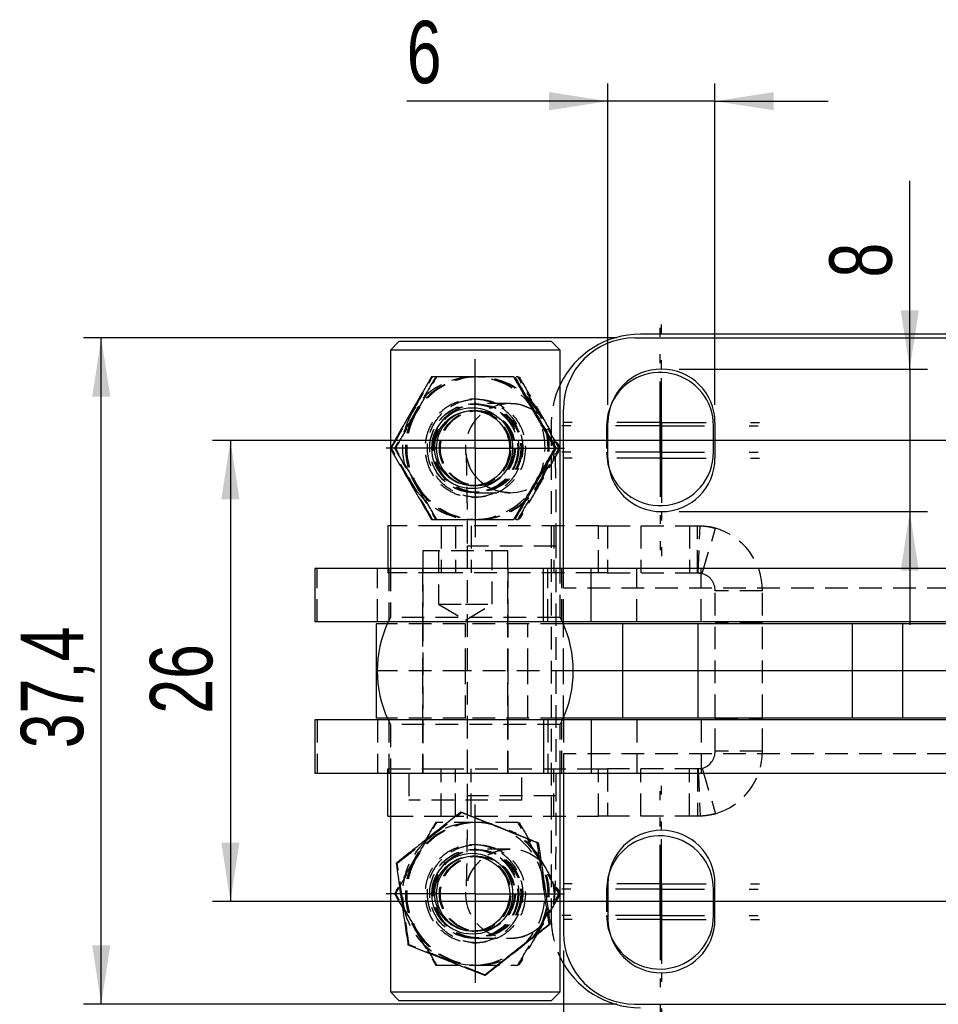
# Model space of a CAD drawing. Extents: x 39 to 407, y 33 to 280.
# Tile 2 of 48: x 39 to 91, y 61 to 116. Entities that reach past the tile are written whole.
import ezdxf

# ---------------------------------------------------------------- set-up
doc = ezdxf.new("R2010")
doc.units = 0
doc.linetypes.add('HIDDEN', pattern=[1.905, 1.27, -0.635])
doc.layers.get('0').update_dxf_attribs({"linetype": 'CONTINUOUS'})
doc.styles.add('SLDTEXTSTYLE0', font='TXT', dxfattribs={"width": 0.75})
doc.dimstyles.new('SLDDIMSTYLE0', dxfattribs={"dimtxt": 3.5, "dimasz": 3.302, "dimexe": 0, "dimexo": 0.0625, "dimgap": 0.875, "dimtad": 1, "dimdec": 0, "dimrnd": 1e-09, "dimzin": 12, "dimtxsty": 'SLDTEXTSTYLE0', "dimsah": 1, "dimcen": 0.09, "dimazin": 3, "dimtfac": 1, "dimtdec": 0, "dimtofl": 0, "dimtmove": 0, "dimatfit": 3, "dimtolj": 1, "dimtzin": 12})
doc.dimstyles.new('SLDDIMSTYLE2', dxfattribs={"dimtxt": 3.5, "dimasz": 3.302, "dimexe": 0, "dimexo": 0.0625, "dimgap": 0.875, "dimtad": 1, "dimdec": 3, "dimrnd": 1e-09, "dimzin": 12, "dimtxsty": 'SLDTEXTSTYLE0', "dimsah": 1, "dimcen": 0.09, "dimazin": 3, "dimtfac": 1, "dimtdec": 3, "dimtmove": 0, "dimatfit": 3, "dimtolj": 1, "dimtzin": 12})
doc.dimstyles.new('SLDDIMSTYLE4', dxfattribs={"dimtxt": 3.5, "dimasz": 3.302, "dimexe": 0, "dimexo": 0.0625, "dimgap": 0.875, "dimtad": 1, "dimdec": 3, "dimrnd": 1e-09, "dimzin": 12, "dimtxsty": 'SLDTEXTSTYLE0', "dimsah": 1, "dimcen": 0.09, "dimazin": 3, "dimtfac": 1, "dimtdec": 3, "dimtofl": 0, "dimtmove": 0, "dimatfit": 3, "dimtolj": 1, "dimtzin": 12})
doc.dimstyles.new('SLDDIMSTYLE5', dxfattribs={"dimtxt": 3.5, "dimasz": 3.302, "dimexe": 0, "dimexo": 0.0625, "dimgap": 0.875, "dimtad": 1, "dimdec": 1, "dimrnd": 1e-09, "dimzin": 12, "dimtxsty": 'SLDTEXTSTYLE0', "dimsah": 1, "dimcen": 0.09, "dimazin": 3, "dimtfac": 1, "dimtofl": 0, "dimtmove": 0, "dimatfit": 3, "dimtolj": 1, "dimtzin": 12})

# ---------------------------------------------------------------- blocks, each defined once
blk = doc.blocks.new('_D_6')
at = {"color": 179, "linetype": 'CONTINUOUS'}
for p, q in [((98.394, 92.21), (50.215, 92.21)), ((51.215, 92.21), (51.215, 66.333)), ((98.394, 66.333), (50.215, 66.333))]:
    blk.add_line(p, q, dxfattribs=at)
for points in [[(51.215, 92.21), (50.707, 88.908), (51.723, 88.908)], [(51.215, 66.333), (51.723, 69.635), (50.707, 69.635)]]:
    blk.add_solid(points, dxfattribs=at)
at = {"color": 179, "linetype": 'CONTINUOUS', "insert": (46.703, 76.873, 0.1), "char_height": 3.5, "attachment_point": 1, "rotation": 90, "style": 'SLDTEXTSTYLE0'}
blk.add_mtext('26', dxfattribs=at)
blk = doc.blocks.new('_D_8')
at = {"color": 179, "linetype": 'CONTINUOUS'}
for p, q in [((69.894, 63.583), (69.894, 43.583)), ((104.894, 63.583), (104.894, 43.583)), ((69.894, 44.583), (104.894, 44.583))]:
    blk.add_line(p, q, dxfattribs=at)
for points in [[(69.894, 44.583), (73.196, 44.075), (73.196, 45.091)], [(104.894, 44.583), (101.592, 45.091), (101.592, 44.075)]]:
    blk.add_solid(points, dxfattribs=at)
at = {"color": 179, "linetype": 'CONTINUOUS', "insert": (82.662, 49.095, 50.091), "char_height": 3.5, "attachment_point": 1, "style": 'SLDTEXTSTYLE0'}
blk.add_mtext('35', dxfattribs=at)
blk = doc.blocks.new('_D_9')
at = {"color": 179, "linetype": 'CONTINUOUS'}
for p, q in [((72.894, 97.96), (42.971, 97.96)), ((43.971, 60.583), (43.971, 97.96)), ((72.894, 60.583), (42.971, 60.583))]:
    blk.add_line(p, q, dxfattribs=at)
for points in [[(43.971, 97.96), (43.463, 94.658), (44.479, 94.658)], [(43.971, 60.583), (44.479, 63.885), (43.463, 63.885)]]:
    blk.add_solid(points, dxfattribs=at)
at = {"color": 179, "linetype": 'CONTINUOUS', "insert": (39.459, 74.935, 50.091), "char_height": 3.5, "attachment_point": 1, "rotation": 90, "style": 'SLDTEXTSTYLE0'}
blk.add_mtext('37,4', dxfattribs=at)
blk = doc.blocks.new('_D_10')
at = {"color": 179, "linetype": 'CONTINUOUS'}
for p, q in [((72.394, 94.21), (72.394, 112.241)), ((78.394, 94.21), (78.394, 112.241)), ((72.394, 111.241), (61.104, 111.241)), ((78.394, 111.241), (72.394, 111.241)), ((78.394, 111.241), (84.744, 111.241))]:
    blk.add_line(p, q, dxfattribs=at)
for points in [[(72.394, 111.241), (69.092, 111.749), (69.092, 110.733)], [(78.394, 111.241), (81.696, 110.733), (81.696, 111.749)]]:
    blk.add_solid(points, dxfattribs=at)
at = {"color": 179, "linetype": 'CONTINUOUS', "insert": (61.104, 115.753, 50.091), "char_height": 3.5, "attachment_point": 1, "style": 'SLDTEXTSTYLE0'}
blk.add_mtext('6', dxfattribs=at)
blk = doc.blocks.new('_D_11')
at = {"color": 179, "linetype": 'CONTINUOUS'}
for p, q in [((89.322, 96.21), (89.322, 106.777)), ((76.394, 96.21), (90.322, 96.21)), ((89.322, 96.21), (89.322, 88.21)), ((76.394, 88.21), (90.322, 88.21)), ((89.322, 88.21), (89.322, 81.86))]:
    blk.add_line(p, q, dxfattribs=at)
for points in [[(89.322, 96.21), (89.83, 99.512), (88.814, 99.512)], [(89.322, 88.21), (88.814, 84.908), (89.83, 84.908)]]:
    blk.add_solid(points, dxfattribs=at)
at = {"color": 179, "linetype": 'CONTINUOUS', "insert": (84.81, 101.347, 50.091), "char_height": 3.5, "attachment_point": 1, "rotation": 90, "style": 'SLDTEXTSTYLE0'}
blk.add_mtext('8', dxfattribs=at)
blk = doc.blocks.new('SW_CENTERMARKSYMBOL_7')
at = {"color": 0, "linetype": 'CONTINUOUS'}
for p, q in [((0, 2.5), (0, 5)), ((0, 0), (0, 2.5)), ((-2.5, 0), (-5, 0)), ((0, 0), (-2.5, 0)), ((0, 0), (0, -2.5)), ((0, 0), (2.5, 0)), ((2.5, 0), (5, 0)), ((0, -2.5), (0, -5))]:
    blk.add_line(p, q, dxfattribs=at)
blk = doc.blocks.new('SW_CENTERMARKSYMBOL_8')
at = {"color": 0, "linetype": 'CONTINUOUS'}
for p, q in [((0, 2.5), (0, 5)), ((0, 0), (0, 2.5)), ((-2.5, 0), (-5, 0)), ((0, 0), (-2.5, 0)), ((0, 0), (0, -2.5)), ((0, 0), (2.5, 0)), ((2.5, 0), (5, 0)), ((0, -2.5), (0, -5))]:
    blk.add_line(p, q, dxfattribs=at)
blk = doc.blocks.new('SW_CENTERMARKSYMBOL_9')
at = {"color": 0, "linetype": 'CONTINUOUS'}
for p, q in [((0, 5), (0, 5.5)), ((0, 0), (0, 2.5)), ((-5, 0), (-5.5, 0)), ((0, 0), (-2.5, 0)), ((0, 0), (0, -2.5)), ((0, 0), (2.5, 0)), ((5, 0), (5.5, 0)), ((0, -5), (0, -5.5))]:
    blk.add_line(p, q, dxfattribs=at)
blk = doc.blocks.new('SW_CENTERMARKSYMBOL_12')
at = {"color": 0, "linetype": 'CONTINUOUS'}
for p, q in [((0, 5), (0, 5.5)), ((0, 0), (0, 2.5)), ((-5, 0), (-5.5, 0)), ((0, 0), (-2.5, 0)), ((0, 0), (0, -2.5)), ((0, 0), (2.5, 0)), ((5, 0), (5.5, 0)), ((0, -5), (0, -5.5))]:
    blk.add_line(p, q, dxfattribs=at)
blk = doc.blocks.new('SW_CENTERMARKSYMBOL_14')
at = {"color": 0, "linetype": 'CONTINUOUS'}
for p, q in [((0, 5), (0, 5.5)), ((0, 0), (0, 2.5)), ((-5, 0), (-5.5, 0)), ((0, 0), (-2.5, 0)), ((0, 0), (0, -2.5)), ((0, 0), (2.5, 0)), ((5, 0), (5.5, 0)), ((0, -5), (0, -5.5))]:
    blk.add_line(p, q, dxfattribs=at)
blk = doc.blocks.new('SW_CENTERMARKSYMBOL_15')
at = {"color": 0, "linetype": 'CONTINUOUS'}
for p, q in [((0, 5), (0, 5.5)), ((0, 0), (0, 2.5)), ((-5, 0), (-5.5, 0)), ((0, 0), (-2.5, 0)), ((0, 0), (0, -2.5)), ((0, 0), (2.5, 0)), ((5, 0), (5.5, 0)), ((0, -5), (0, -5.5))]:
    blk.add_line(p, q, dxfattribs=at)
blk = doc.blocks.new('SW_CENTERMARKSYMBOL_19')
at = {"color": 0, "linetype": 'CONTINUOUS'}
for p, q in [((0, 5), (0, 5.5)), ((0, 0), (0, 2.5)), ((-5, 0), (-5.5, 0)), ((0, 0), (-2.5, 0)), ((0, 0), (0, -2.5)), ((0, 0), (2.5, 0)), ((5, 0), (5.5, 0)), ((0, -5), (0, -5.5))]:
    blk.add_line(p, q, dxfattribs=at)
blk = doc.blocks.new('SW_CENTERMARKSYMBOL_20')
at = {"color": 0, "linetype": 'CONTINUOUS'}
for p, q in [((0, 5), (0, 5.5)), ((0, 0), (0, 2.5)), ((-5, 0), (-5.5, 0)), ((0, 0), (-2.5, 0)), ((0, 0), (0, -2.5)), ((0, 0), (2.5, 0)), ((5, 0), (5.5, 0)), ((0, -5), (0, -5.5))]:
    blk.add_line(p, q, dxfattribs=at)
blk = doc.blocks.new('SW_CENTERMARKSYMBOL_21')
at = {"color": 0, "linetype": 'CONTINUOUS'}
for p, q in [((0, 5), (0, 5.5)), ((0, 0), (0, 2.5)), ((-5, 0), (-5.5, 0)), ((0, 0), (-2.5, 0)), ((0, 0), (0, -2.5)), ((0, 0), (2.5, 0)), ((5, 0), (5.5, 0)), ((0, -5), (0, -5.5))]:
    blk.add_line(p, q, dxfattribs=at)
blk = doc.blocks.new('SW_CENTERMARKSYMBOL_22')
at = {"color": 0, "linetype": 'CONTINUOUS'}
for p, q in [((0, 5), (0, 5.5)), ((0, 0), (0, 2.5)), ((-5, 0), (-5.5, 0)), ((0, 0), (-2.5, 0)), ((0, 0), (0, -2.5)), ((0, 0), (2.5, 0)), ((5, 0), (5.5, 0)), ((0, -5), (0, -5.5))]:
    blk.add_line(p, q, dxfattribs=at)

msp = doc.modelspace()

# ---------------------------------------------------------------- linework, layer by layer
at = {"color": 7, "linetype": 'CONTINUOUS'}
for p, q in [((73.894, 97.96), (100.894, 97.96)), ((106.616, 98.1714), (74.214, 98.1714)), ((60.6873, 97.7714), (60.1873, 97.2714)), ((60.1873, 97.2714), (60.1873, 91.7754)), ((69.7123, 97.2714), (60.1873, 97.2714)), ((60.6873, 97.7714), (69.2123, 97.7714)), ((69.7123, 97.2714), (69.2123, 97.7714)), ((69.7123, 85.0214), (69.7123, 97.2714)), ((69.894, 85.0214), (69.894, 93.96)), ((72.394, 91.21), (72.394, 93.21)), ((78.314, 91.5464), (78.314, 93.0214)), ((78.394, 93.21), (78.394, 91.21)), ((60.1873, 91.7674), (60.1873, 85.0214)), ((69.4212, 91.7714), (69.4786, 91.7714)), ((69.7123, 91.7714), (69.7146, 91.7714)), ((60.0441, 87.4214), (60.0441, 85.0214)), ((60.1873, 87.4214), (60.0441, 87.4214)), ((55.9498, 85.0214), (55.9498, 82.0214)), ((68.7746, 85.0214), (55.9498, 85.0214)), ((68.7746, 82.0214), (68.7746, 85.0214)), ((71.4577, 85.0214), (68.7746, 85.0214)), ((71.4577, 82.0214), (71.4577, 85.0214)), ((124.2702, 85.0214), (71.4577, 85.0214)), ((68.7746, 82.0214), (55.9498, 82.0214)), ((59.394, 81.9214), (59.394, 79.2714)), ((60.0174, 81.9214), (59.394, 81.9214)), ((71.4577, 82.0214), (68.7746, 82.0214)), ((73.2335, 81.9214), (69.8823, 81.9214)), ((69.894, 81.9214), (69.894, 82.0214)), ((124.2702, 82.0214), (71.4577, 82.0214)), ((73.2335, 79.2714), (73.2335, 81.9214)), ((77.4478, 81.9214), (73.2335, 81.9214)), ((77.4478, 79.2714), (77.4478, 81.9214)), ((86.1136, 81.9214), (77.4478, 81.9214)), ((86.1136, 79.2714), (86.1136, 81.9214)), ((88.9231, 81.9214), (86.1136, 81.9214)), ((88.9231, 79.2714), (88.9231, 81.9214)), ((94.224, 81.9214), (88.9231, 81.9214)), ((59.394, 79.2714), (59.394, 76.6214)), ((59.4498, 79.2714), (59.394, 79.2714)), ((73.2335, 79.2714), (70.4498, 79.2714)), ((77.4478, 79.2714), (73.2335, 79.2714)), ((73.2335, 76.6214), (73.2335, 79.2714)), ((86.1136, 79.2714), (77.4478, 79.2714)), ((77.4478, 76.6214), (77.4478, 79.2714)), ((88.9231, 79.2714), (86.1136, 79.2714)), ((86.1136, 76.6214), (86.1136, 79.2714)), ((94.224, 79.2714), (88.9231, 79.2714)), ((88.9231, 76.6214), (88.9231, 79.2714)), ((55.9498, 76.5214), (55.9498, 73.5214)), ((68.7746, 76.5214), (55.9498, 76.5214)), ((60.0174, 76.6214), (59.394, 76.6214)), ((68.7746, 76.5214), (68.7746, 73.5214)), ((71.4577, 76.5214), (68.7746, 76.5214)), ((73.2335, 76.6214), (69.8823, 76.6214)), ((69.894, 76.6214), (69.894, 76.5214)), ((71.4577, 76.5214), (71.4577, 73.5214)), ((124.2702, 76.5214), (71.4577, 76.5214)), ((77.4478, 76.6214), (73.2335, 76.6214)), ((86.1136, 76.6214), (77.4478, 76.6214)), ((88.9231, 76.6214), (86.1136, 76.6214)), ((94.224, 76.6214), (88.9231, 76.6214)), ((68.7746, 73.5214), (55.9498, 73.5214)), ((60.0441, 71.1214), (60.0441, 73.5214)), ((60.1873, 73.5214), (60.1873, 61.2714)), ((71.4577, 73.5214), (68.7746, 73.5214)), ((69.7123, 61.2714), (69.7123, 73.5214)), ((69.894, 73.5214), (69.894, 64.5829)), ((124.2702, 73.5214), (71.4577, 73.5214)), ((64.1399, 71.3424), (64.1973, 71.3424)), ((60.0441, 71.1214), (60.1873, 71.1214)), ((68.4295, 69.6313), (68.4868, 69.6313)), ((72.394, 67.3329), (72.394, 65.3329)), ((78.314, 65.5464), (78.314, 67.0214)), ((78.394, 65.3329), (78.394, 67.3329)), ((69.7123, 66.7714), (69.7146, 66.7714)), ((69.0927, 65.0604), (69.15, 65.0604)), ((65.4664, 62.2005), (65.5237, 62.2005)), ((60.1873, 61.2714), (60.6873, 60.7714)), ((60.1873, 61.2714), (69.7123, 61.2714)), ((69.2123, 60.7714), (69.7123, 61.2714)), ((69.2123, 60.7714), (60.6873, 60.7714)), ((73.894, 60.5829), (100.894, 60.5829))]:
    msp.add_line(p, q, dxfattribs=at)
at = {"color": 7, "linetype": 'HIDDEN'}
for p, q in [((67.3482, 95.7714), (67.2386, 95.7714)), ((65.033, 94.5214), (64.8667, 94.5214)), ((66.9004, 94.2714), (64.8934, 94.2714)), ((64.8622, 93.8714), (64.7795, 93.8714)), ((65.0982, 93.8714), (65.0375, 93.8714)), ((69.214, 93.1714), (69.214, 65.3714)), ((72.314, 93.0214), (72.314, 91.5464)), ((69.3316, 92.3522), (69.4, 91.7714)), ((60.185, 91.7714), (60.2424, 91.7714)), ((60.1873, 91.7754), (60.1873, 91.7674)), ((60.4211, 91.7714), (60.4784, 91.7714)), ((69.6573, 91.7714), (69.7123, 91.7714)), ((64.7795, 89.6714), (64.8622, 89.6714)), ((65.0375, 89.6714), (65.0982, 89.6714)), ((64.8667, 89.0214), (65.033, 89.0214)), ((64.8934, 89.2714), (66.9004, 89.2714)), ((63.0441, 87.4214), (60.1873, 87.4214)), ((63.0441, 87.4214), (63.0441, 84.7714)), ((71.866, 87.4214), (63.0441, 87.4214)), ((63.8416, 87.4214), (63.8416, 84.7714)), ((64.7109, 87.4214), (64.7109, 84.7714)), ((67.2386, 87.7714), (67.3482, 87.7714)), ((69.3545, 87.4214), (69.3545, 84.7714)), ((71.866, 84.7714), (71.866, 87.4214)), ((71.866, 87.4214), (72.3594, 87.4214)), ((72.3594, 87.4214), (72.3594, 84.7714)), ((72.3594, 87.4214), (77.4087, 87.4214)), ((74.2433, 87.4214), (74.2433, 84.7714)), ((76.9642, 87.4214), (76.9642, 84.7714)), ((77.4087, 84.7714), (77.4087, 87.4214)), ((77.4087, 87.4214), (77.5552, 87.4185)), ((77.4488, 84.7706), (77.5552, 87.4185)), ((77.6847, 84.7326), (78.4163, 87.2796)), ((64.4964, 86.2714), (64.4964, 72.2714)), ((69.496, 86.2714), (64.4964, 86.2714)), ((69.4964, 72.2714), (69.4964, 86.2714)), ((66.7752, 86.0214), (62.0127, 86.0214)), ((62.0127, 86.0214), (62.0127, 73.5214)), ((62.894, 86.0214), (62.894, 83.0214)), ((65.894, 83.0214), (65.894, 86.0214)), ((66.7752, 73.5214), (66.7752, 86.0214)), ((56.0847, 82.0214), (56.0847, 85.0214)), ((59.4689, 82.0214), (59.4689, 85.0214)), ((60.0441, 85.0214), (60.0441, 84.7714)), ((63.0441, 84.7714), (60.0441, 84.7714)), ((60.0998, 85.0214), (60.0998, 82.0214)), ((60.1873, 85.0214), (60.1873, 82.2714)), ((61.994, 85.0214), (61.994, 82.0214)), ((71.866, 84.7714), (63.0441, 84.7714)), ((66.794, 82.0214), (66.794, 85.0214)), ((69.0199, 82.0214), (69.0199, 85.0214)), ((69.7123, 82.2714), (69.7123, 85.0214)), ((69.7998, 82.0214), (69.7998, 85.0214)), ((69.894, 83.9214), (69.894, 85.0214)), ((72.3594, 84.7714), (71.866, 84.7714)), ((72.3594, 84.7714), (77.4087, 84.7714)), ((74.0028, 82.0214), (74.0028, 85.0214)), ((77.4087, 84.7714), (77.4488, 84.7706)), ((77.6147, 82.0214), (77.6147, 85.0214)), ((104.894, 83.9214), (69.894, 83.9214)), ((69.894, 82.0214), (69.894, 83.9214)), ((81.0587, 83.7714), (78.4087, 83.7714)), ((78.4087, 74.7714), (78.4087, 83.7714)), ((81.0587, 74.7714), (81.0587, 83.7714)), ((62.894, 83.0214), (64.394, 83.0214)), ((62.894, 83.0214), (64.394, 82.1202)), ((64.394, 83.0214), (65.894, 83.0214)), ((64.394, 82.1202), (65.894, 83.0214)), ((64.394, 81.9214), (60.0174, 81.9214)), ((60.1873, 82.2714), (60.0633, 82.0214)), ((69.7123, 82.2714), (60.1873, 82.2714)), ((61.994, 81.9214), (61.994, 79.2714)), ((64.394, 79.2714), (64.394, 81.9214)), ((69.8823, 81.9214), (64.394, 81.9214)), ((66.794, 79.2714), (66.794, 81.9214)), ((67.894, 79.2714), (67.894, 81.9214)), ((69.8364, 82.0214), (69.7123, 82.2714)), ((69.894, 79.2714), (69.894, 81.9214)), ((81.0587, 81.9714), (78.4087, 81.9714)), ((64.394, 79.2714), (59.4498, 79.2714)), ((61.994, 79.2714), (61.994, 76.6214)), ((70.4498, 79.2714), (64.394, 79.2714)), ((64.394, 76.6214), (64.394, 79.2714)), ((66.794, 76.6214), (66.794, 79.2714)), ((67.894, 76.6214), (67.894, 79.2714)), ((69.894, 76.6214), (69.894, 79.2714)), ((56.0847, 76.5214), (56.0847, 73.5214)), ((59.4689, 76.5214), (59.4689, 73.5214)), ((64.394, 76.6214), (60.0174, 76.6214)), ((60.0633, 76.5214), (60.1873, 76.2714)), ((60.0998, 76.5214), (60.0998, 73.5214)), ((69.7123, 76.2714), (60.1873, 76.2714)), ((60.1873, 76.2714), (60.1873, 73.5214)), ((61.994, 76.5214), (61.994, 73.5214)), ((69.8823, 76.6214), (64.394, 76.6214)), ((66.794, 73.5214), (66.794, 76.5214)), ((69.0199, 76.5214), (69.0199, 73.5214)), ((69.7123, 76.2714), (69.8364, 76.5214)), ((69.7123, 73.5214), (69.7123, 76.2714)), ((69.7998, 73.5214), (69.7998, 76.5214)), ((69.894, 76.5214), (69.894, 74.6214)), ((74.0028, 76.5214), (74.0028, 73.5214)), ((77.6147, 76.5214), (77.6147, 73.5214)), ((78.4087, 76.5714), (81.0587, 76.5714)), ((104.894, 74.6214), (69.894, 74.6214)), ((69.894, 74.6214), (69.894, 73.5214)), ((81.0587, 74.7714), (78.4087, 74.7714)), ((60.0441, 73.5214), (60.0441, 73.7714)), ((60.0441, 73.7714), (63.0441, 73.7714)), ((61.219, 73.5214), (61.219, 72.0214)), ((63.0441, 71.1214), (63.0441, 73.7714)), ((63.0441, 73.7714), (71.866, 73.7714)), ((63.8416, 71.1214), (63.8416, 73.7714)), ((64.7109, 71.1214), (64.7109, 73.7714)), ((67.569, 72.0214), (67.569, 73.5214)), ((69.3545, 71.1214), (69.3545, 73.7714)), ((71.866, 71.1214), (71.866, 73.7714)), ((71.866, 73.7714), (72.3594, 73.7714)), ((72.3594, 73.7714), (72.3594, 71.1214)), ((77.4087, 73.7714), (72.3594, 73.7714)), ((74.2433, 71.1214), (74.2433, 73.7714)), ((76.9642, 71.1214), (76.9642, 73.7714)), ((77.4488, 73.7722), (77.4087, 73.7714)), ((77.4087, 73.7714), (77.4087, 71.1214)), ((77.4488, 73.7722), (77.5552, 71.1244)), ((77.6847, 73.8103), (78.4163, 71.2633)), ((67.569, 72.0214), (61.219, 72.0214)), ((69.496, 72.2714), (64.4964, 72.2714)), ((60.1873, 71.1214), (63.0441, 71.1214)), ((63.0441, 71.1214), (71.866, 71.1214)), ((72.3594, 71.1214), (71.866, 71.1214)), ((77.4087, 71.1214), (72.3594, 71.1214)), ((77.5552, 71.1244), (77.4087, 71.1214)), ((65.033, 69.5214), (64.8667, 69.5214)), ((66.9004, 69.2714), (64.8934, 69.2714)), ((64.8622, 68.8714), (64.7795, 68.8714)), ((65.0982, 68.8714), (65.0375, 68.8714)), ((60.5136, 68.4825), (60.5709, 68.4825)), ((72.314, 67.0214), (72.314, 65.5464)), ((60.4211, 66.7714), (60.4784, 66.7714)), ((69.3316, 66.1908), (69.4, 66.7714)), ((69.6573, 66.7714), (69.7123, 66.7714)), ((64.7795, 64.6714), (64.8622, 64.6714)), ((65.0375, 64.6714), (65.0982, 64.6714)), ((68.3326, 64.4124), (68.5663, 64.7714)), ((64.8934, 64.2714), (66.9004, 64.2714)), ((61.1768, 63.9115), (61.2342, 63.9115)), ((64.8667, 64.0214), (65.033, 64.0214))]:
    msp.add_line(p, q, dxfattribs=at)
at = {"color": 7, "linetype": 'HIDDEN', "flags": 128}
for points in [[(72.5939, 94.2868), (72.3892, 93.689), (72.314, 93.0214)], [(69.4, 91.7714), (69.3274, 91.1732), (69.3033, 91.083)], [(72.314, 91.5464), (72.3892, 90.8788), (72.4402, 90.6853)], [(78.4163, 87.2796), (78.1207, 87.3513), (77.4087, 87.4214)], [(77.6847, 84.7326), (77.6037, 84.7522), (77.4087, 84.7714)], [(77.4087, 73.7714), (77.6037, 73.7907), (77.6847, 73.8103)], [(65.9022, 70.6758), (65.555, 70.7372), (65.033, 70.7714)], [(65.8596, 70.6992), (65.6248, 70.7372), (65.1028, 70.7714)], [(77.4087, 71.1214), (78.1207, 71.1916), (78.4163, 71.2633)], [(69.4, 66.7714), (69.3274, 67.3697), (69.3033, 67.4601)], [(72.4525, 67.9225), (72.3892, 67.689), (72.314, 67.0214)], [(72.314, 65.5464), (72.3892, 64.8788), (72.5467, 64.3878)], [(68.1468, 64.2613), (68.2059, 64.3364), (68.4965, 64.7714)]]:
    msp.add_lwpolyline(points, dxfattribs=at)
at = {"color": 7, "linetype": 'HIDDEN'}
for centre, radius in [((64.8931, 91.7715), 2.4999), ((64.8664, 91.7715), 2.4712), ((65.0327, 91.7715), 2.4712), ((65.1025, 91.7715), 2.4712), ((65.0377, 91.7714), 2.0999), ((65.098, 91.7714), 2.0999), ((64.8931, 66.7714), 2.4999), ((64.8668, 66.7717), 2.471), ((65.0327, 66.7715), 2.4712), ((65.1025, 66.7715), 2.4712), ((65.0377, 66.7714), 2.0999), ((65.098, 66.7714), 2.0999)]:
    msp.add_circle(centre, radius, dxfattribs=at)
at = {"color": 7, "linetype": 'CONTINUOUS'}
for centre, radius in [((64.7792, 91.7715), 2.2678), ((64.7792, 91.7715), 2.0999), ((64.7796, 66.7717), 2.2677), ((64.7796, 66.7717), 2.0998)]:
    msp.add_circle(centre, radius, dxfattribs=at)
for centre, radius, start, end in [((74.214, 93.1714), 5, 90, 154.20155), ((73.894, 93.96), 4, 90, 180), ((75.394, 93.21), 3, 0, 180), ((75.314, 93.0214), 3, 0, 155.05262), ((64.8624, 91.7714), 2.1, 90.00634, 269.99366), ((75.394, 91.21), 3, 180, 0), ((75.314, 91.5464), 3, 196.6805, 0), ((65.9203, 79.2714), 6.4704, 154.84874, 205.15126), ((63.9794, 79.2714), 6.4704, 334.84874, 25.15126), ((75.394, 67.3329), 3, 0, 180), ((75.314, 67.0214), 3, 0, 162.5222), ((64.8624, 66.7714), 2.1, 90.00644, 269.99356), ((75.394, 65.3329), 3, 180, 0), ((75.314, 65.5464), 3, 202.71809, 0), ((73.894, 64.5829), 4, 180, 270), ((74.214, 65.3714), 5, 205.79845, 270)]:
    msp.add_arc(centre, radius, start, end, dxfattribs=at)
at = {"color": 7, "linetype": 'HIDDEN'}
for centre, radius, start, end in [((64.8668, 91.7722), 3.9993, 90.00165, 150.00592), ((65.0331, 91.7722), 3.9993, 90.00165, 150.00592), ((65.1029, 91.7722), 3.9993, 90.00165, 150.00592), ((64.8666, 91.7722), 3.9993, 29.99408, 89.99835), ((65.0328, 91.7722), 3.9993, 29.99406, 89.99837), ((65.1026, 91.7722), 3.9993, 29.99408, 89.99835), ((74.214, 93.1714), 5, 154.20155, 180), ((66.9003, 91.7714), 2.4998, 44.58573, 313.00051), ((64.8678, 91.7714), 4.0005, 150.00423, 209.99577), ((65.0341, 91.7714), 4.0005, 150.00426, 209.99574), ((65.1039, 91.7714), 4.0005, 150.00426, 209.99574), ((64.862, 91.7716), 2.0998, 359.99563, 89.99563), ((64.8656, 91.7714), 4.0005, 330.00423, 29.99577), ((65.0318, 91.7714), 4.0005, 330.00423, 29.99577), ((65.1016, 91.7714), 4.0005, 330.00423, 29.99577), ((64.862, 91.7713), 2.0998, 270.00433, 0.00441), ((64.8668, 91.7707), 3.9993, 209.99408, 269.99838), ((65.0331, 91.7707), 3.9993, 209.99408, 269.99838), ((65.1029, 91.7707), 3.9993, 209.99408, 269.99838), ((64.8666, 91.7707), 3.9993, 270.00162, 330.00592), ((65.0328, 91.7707), 3.9993, 270.00161, 330.00594), ((65.1026, 91.7707), 3.9993, 270.00162, 330.00592), ((77.4087, 83.7714), 3.65, 0, 73.97503), ((77.4087, 83.7714), 1, 0, 73.97503), ((77.4087, 74.7714), 1, 286.02497, 0), ((77.4087, 74.7714), 3.65, 286.02497, 0), ((65.0331, 66.7722), 3.9993, 90.00162, 150.00592), ((65.1029, 66.7722), 3.9993, 90.00162, 150.00592), ((64.8667, 66.7725), 3.9989, 68.25402, 128.26212), ((64.8662, 66.7717), 3.9999, 8.25358, 68.2516), ((65.0326, 66.7719), 3.9996, 29.99529, 62.69707), ((65.1023, 66.7719), 3.9997, 29.9956, 59.30627), ((64.8676, 66.7715), 4.0003, 128.26295, 188.25673), ((66.9003, 66.7715), 2.4998, 46.99109, 315.40472), ((65.0341, 66.7714), 4.0005, 150.00426, 209.99574), ((65.1039, 66.7714), 4.0005, 150.00426, 209.99574), ((64.8619, 66.7714), 2.1, 270.00641, 89.99359), ((65.0318, 66.7714), 4.0005, 330.00423, 29.99577), ((65.1016, 66.7714), 4.0005, 330.00423, 29.99577), ((64.8658, 66.7714), 4.0003, 308.26293, 8.25673), ((64.8672, 66.7712), 3.9999, 188.25366, 248.25152), ((74.214, 65.3714), 5, 180, 205.79845), ((65.0331, 66.7707), 3.9993, 209.99408, 269.99835), ((65.1029, 66.7707), 3.9993, 209.99408, 269.99835), ((64.8667, 66.7704), 3.9989, 248.25402, 308.26215), ((65.0329, 66.7703), 3.9989, 270.00013, 295.0107), ((65.1028, 66.7703), 3.9989, 270.00012, 290.85322)]:
    msp.add_arc(centre, radius, start, end, dxfattribs=at)
at = {"color": 7, "linetype": 'CONTINUOUS'}
for points, knots in [([(62.4941, 95.7714), (62.2919, 95.4243), (61.8831, 94.7224), (61.2815, 93.6825), (60.7096, 92.6884), (60.361, 92.079), (60.185, 91.7714)], [0, 0, 0, 0, 0.2645951, 0.5349275, 0.7653326, 1, 1, 1, 1]), ([(67.1122, 95.7714), (66.5298, 95.7714), (65.5626, 95.7714), (64.1633, 95.7714), (63.2097, 95.7714), (62.6584, 95.7714), (62.4941, 95.7714)], [0, 0, 0, 0, 0.3806576, 0.6320867, 0.8903093, 1, 1, 1, 1]), ([(69.4212, 91.7714), (69.219, 92.1186), (68.8102, 92.8204), (68.2086, 93.8603), (67.6367, 94.8545), (67.2881, 95.4639), (67.1122, 95.7714)], [0, 0, 0, 0, 0.2645952, 0.5349276, 0.7653326, 1, 1, 1, 1]), ([(67.1695, 95.7714), (67.3588, 95.4466), (67.7407, 94.7911), (68.1326, 94.1134), (68.3303, 93.7714)], [0, 0, 0, 0, 0.4954578, 1, 1, 1, 1]), ([(68.3303, 93.7714), (68.3576, 93.7241), (68.5648, 93.3651), (68.9542, 92.6882), (69.3027, 92.0789), (69.4786, 91.7714)], [0, 0, 0, 0, 0.0700476, 0.5307622, 1, 1, 1, 1]), ([(60.185, 91.7714), (60.3836, 91.4243), (60.7852, 90.7224), (61.3841, 89.6825), (61.9599, 88.6884), (62.315, 88.079), (62.4941, 87.7714)], [0, 0, 0, 0, 0.26459531, 0.53492759, 0.76533282, 1, 1, 1, 1]), ([(67.1122, 87.7714), (67.3108, 88.1186), (67.7123, 88.8204), (68.3113, 89.8603), (68.8871, 90.8545), (69.2421, 91.4639), (69.4212, 91.7714)], [0, 0, 0, 0, 0.2645951, 0.5349273, 0.7653325, 1, 1, 1, 1]), ([(69.4786, 91.7714), (69.2928, 91.4466), (68.9179, 90.7911), (68.5273, 90.1134), (68.3303, 89.7714)], [0, 0, 0, 0, 0.4954576, 1, 1, 1, 1]), ([(68.3303, 89.7714), (68.3029, 89.7241), (68.0956, 89.3651), (67.7035, 88.6882), (67.3486, 88.0789), (67.1695, 87.7714)], [0, 0, 0, 0, 0.0700474, 0.5307626, 1, 1, 1, 1]), ([(62.4941, 87.7714), (62.6584, 87.7714), (63.2, 87.7714), (64.1531, 87.7714), (65.5528, 87.7714), (66.5298, 87.7714), (67.1122, 87.7714)], [0, 0, 0, 0, 0.1096912, 0.3614802, 0.6193406, 1, 1, 1, 1]), ([(64.1399, 71.3424), (63.8234, 71.0942), (63.1835, 70.5924), (62.2394, 69.8489), (61.3401, 69.1381), (60.7908, 68.7023), (60.5136, 68.4825)], [0, 0, 0, 0, 0.2645951, 0.5349273, 0.7653325, 1, 1, 1, 1]), ([(68.4295, 69.6313), (68.0554, 69.7798), (67.2991, 70.0801), (66.1826, 70.5249), (65.1185, 70.9501), (64.4681, 71.2108), (64.1399, 71.3424)], [0, 0, 0, 0, 0.2645954, 0.5349277, 0.7653327, 1, 1, 1, 1]), ([(64.1973, 71.3424), (64.5473, 71.2034), (65.2539, 70.923), (65.9813, 70.6331), (66.3483, 70.4869)], [0, 0, 0, 0, 0.4954582, 1, 1, 1, 1]), ([(66.3483, 70.4869), (66.3991, 70.4666), (66.784, 70.313), (67.5085, 70.0235), (68.1587, 69.7629), (68.4868, 69.6313)], [0, 0, 0, 0, 0.07004745, 0.5307627, 1, 1, 1, 1]), ([(69.0927, 65.0604), (69.0682, 65.2239), (68.9874, 65.7625), (68.8473, 66.7087), (68.6459, 68.0944), (68.5103, 69.0573), (68.4295, 69.6313)], [0, 0, 0, 0, 0.109691, 0.3614798, 0.6193404, 1, 1, 1, 1]), ([(68.4868, 69.6313), (68.5726, 69.0575), (68.6853, 68.3038), (68.7978, 67.5304), (68.8247, 67.3459)], [0, 0, 0, 0, 0.7614488, 1, 1, 1, 1]), ([(60.5136, 68.4825), (60.5944, 67.9084), (60.7286, 66.9552), (60.9299, 65.5699), (61.0701, 64.6232), (61.1523, 64.075), (61.1768, 63.9115)], [0, 0, 0, 0, 0.3806578, 0.6320868, 0.8903094, 1, 1, 1, 1]), ([(68.8247, 67.3459), (68.9115, 66.7419), (69.0228, 65.9681), (69.1271, 65.2238), (69.15, 65.0604)], [0, 0, 0, 0, 0.780477, 1, 1, 1, 1]), ([(65.4664, 62.2005), (65.7793, 62.4487), (66.4119, 62.9505), (67.3533, 63.694), (68.2565, 64.4048), (68.8123, 64.8406), (69.0927, 65.0604)], [0, 0, 0, 0, 0.2645953, 0.5349274, 0.7653325, 1, 1, 1, 1]), ([(69.15, 65.0604), (68.8573, 64.8282), (68.2665, 64.3595), (67.6527, 63.8749), (67.3431, 63.6305)], [0, 0, 0, 0, 0.4954581, 1, 1, 1, 1]), ([(61.1768, 63.9115), (61.5473, 63.763), (62.2963, 63.4628), (63.4101, 63.018), (64.4782, 62.5928), (65.135, 62.3321), (65.4664, 62.2005)], [0, 0, 0, 0, 0.2645952, 0.5349275, 0.7653328, 1, 1, 1, 1]), ([(67.3431, 63.6305), (67.3001, 63.5966), (66.9746, 63.3399), (66.3596, 62.856), (65.804, 62.4203), (65.5237, 62.2005)], [0, 0, 0, 0, 0.0700476, 0.5307628, 1, 1, 1, 1])]:
    msp.add_open_spline(points, degree=3, knots=knots, dxfattribs=at)
at = {"color": 7, "linetype": 'HIDDEN'}
for points, knots in [([(61.4031, 93.7714), (61.4305, 93.8188), (61.6377, 94.1778), (62.027, 94.8547), (62.3756, 95.464), (62.5514, 95.7714)], [0, 0, 0, 0, 0.0700475, 0.5307624, 1, 1, 1, 1]), ([(62.7301, 95.7714), (62.5409, 95.4466), (62.1589, 94.7911), (61.7671, 94.1134), (61.5694, 93.7714)], [0, 0, 0, 0, 0.4954579, 1, 1, 1, 1]), ([(61.6392, 93.7714), (61.6665, 93.8188), (61.8737, 94.1778), (62.2631, 94.8547), (62.6116, 95.464), (62.7875, 95.7714)], [0, 0, 0, 0, 0.0700475, 0.5307624, 1, 1, 1, 1]), ([(68.4965, 93.7714), (68.4692, 93.8188), (68.262, 94.1778), (67.8726, 94.8547), (67.5241, 95.464), (67.3482, 95.7714)], [0, 0, 0, 0, 0.07004753, 0.53076237, 1, 1, 1, 1]), ([(67.4056, 95.7714), (67.5948, 95.4466), (67.9768, 94.7911), (68.3686, 94.1134), (68.5663, 93.7714)], [0, 0, 0, 0, 0.4954579, 1, 1, 1, 1]), ([(64.8667, 89.0214), (64.5834, 89.0473), (64.0176, 89.0989), (63.2564, 89.496), (62.6234, 90.1067), (62.225, 90.8925), (62.095, 91.7487), (62.2011, 92.5321), (62.5233, 93.2674), (63.0802, 93.9239), (63.8839, 94.4005), (64.8107, 94.5696), (65.6758, 94.4421), (66.4343, 94.084), (67.0832, 93.494), (67.5102, 92.725), (67.6689, 91.8713), (67.5804, 91.0803), (67.2699, 90.3386), (66.7259, 89.672), (65.9671, 89.1972), (65.2906, 89.0321), (64.9408, 89.0233), (64.8667, 89.0214)], [0, 0, 0, 0, 0.0480472, 0.0959575, 0.1474065, 0.2045132, 0.2487101, 0.2929608, 0.3370324, 0.3883237, 0.4456464, 0.4989884, 0.5457248, 0.5918957, 0.642918, 0.6997706, 0.7443883, 0.7890881, 0.8328185, 0.8833359, 0.9404848, 0.9873854, 1, 1, 1, 1]), ([(67.7673, 91.7714), (67.7424, 92.0505), (67.6929, 92.6073), (67.3125, 93.3649), (66.7133, 94.0113), (65.8788, 94.4474), (64.952, 94.5672), (64.1033, 94.4023), (63.3597, 94.0106), (62.7325, 93.3844), (62.342, 92.5857), (62.2306, 91.7272), (62.357, 90.95), (62.7037, 90.2201), (63.2909, 89.5727), (64.1197, 89.1168), (65.0503, 88.9737), (65.9035, 89.1211), (66.648, 89.4968), (67.2714, 90.1059), (67.6914, 90.8973), (67.744, 91.5027), (67.7673, 91.7714)], [0, 0, 0, 0, 0.0472991, 0.0943768, 0.1467624, 0.2041705, 0.2563619, 0.3025785, 0.3492172, 0.4012292, 0.4585055, 0.5024132, 0.5463511, 0.5907914, 0.6427734, 0.7001803, 0.7529253, 0.7993727, 0.8457789, 0.8973233, 0.9544326, 1, 1, 1, 1]), ([(67.7917, 94.0944), (67.7376, 94.1186), (67.524, 94.2143), (67.2167, 94.2617), (66.9714, 94.2693), (66.9004, 94.2714)], [0, 0, 0, 0, 0.1939267, 0.7668327, 1, 1, 1, 1]), ([(68.5979, 93.5963), (68.569, 93.6263), (68.4263, 93.7745), (68.1551, 93.954), (67.8967, 94.0538), (67.7917, 94.0944)], [0, 0, 0, 0, 0.130982, 0.6466577, 1, 1, 1, 1]), ([(60.2424, 91.7714), (60.4316, 92.0963), (60.8136, 92.7518), (61.2054, 93.4295), (61.4031, 93.7714)], [0, 0, 0, 0, 0.495458, 1, 1, 1, 1]), ([(61.5694, 93.7714), (61.542, 93.7241), (61.3349, 93.3651), (60.9455, 92.6882), (60.597, 92.0789), (60.4211, 91.7714)], [0, 0, 0, 0, 0.0700472, 0.5307622, 1, 1, 1, 1]), ([(60.4784, 91.7714), (60.6677, 92.0963), (61.0496, 92.7518), (61.4415, 93.4295), (61.6392, 93.7714)], [0, 0, 0, 0, 0.49545803, 1, 1, 1, 1]), ([(69.6573, 91.7714), (69.468, 92.0963), (69.0861, 92.7518), (68.6942, 93.4295), (68.4965, 93.7714)], [0, 0, 0, 0, 0.4954582, 1, 1, 1, 1]), ([(68.5663, 93.7714), (68.5937, 93.7241), (68.8009, 93.3651), (69.1902, 92.6882), (69.5388, 92.0789), (69.7146, 91.7714)], [0, 0, 0, 0, 0.0700476, 0.5307622, 1, 1, 1, 1]), ([(69.4964, 86.2714), (69.4963, 86.4173), (69.4961, 86.8412), (69.4942, 87.5379), (69.4898, 88.3378), (69.4833, 89.0928), (69.4749, 89.7867), (69.4647, 90.4058), (69.4528, 90.939), (69.4391, 91.3818), (69.4249, 91.6792), (69.4112, 91.882), (69.3926, 92.0437), (69.3745, 92.185), (69.3492, 92.2872), (69.3433, 92.3111)], [0, 0, 0, 0, 0.0517999, 0.1504985, 0.2493031, 0.3482104, 0.4473117, 0.5467622, 0.6468736, 0.74839, 0.8536878, 0.9140245, 0.9559831, 0.9897382, 1, 1, 1, 1]), ([(61.4031, 89.7714), (61.3758, 89.8188), (61.1685, 90.1778), (60.7764, 90.8547), (60.4215, 91.464), (60.2424, 91.7714)], [0, 0, 0, 0, 0.07004741, 0.53076247, 1, 1, 1, 1]), ([(60.4211, 91.7714), (60.6068, 91.4466), (60.9818, 90.7911), (61.3723, 90.1134), (61.5694, 89.7714)], [0, 0, 0, 0, 0.495458, 1, 1, 1, 1]), ([(61.6392, 89.7714), (61.6118, 89.8188), (61.4045, 90.1778), (61.0124, 90.8547), (60.6575, 91.464), (60.4784, 91.7714)], [0, 0, 0, 0, 0.0700474, 0.5307624, 1, 1, 1, 1]), ([(68.4965, 89.7714), (68.5239, 89.8188), (68.7312, 90.1778), (69.1233, 90.8547), (69.4782, 91.464), (69.6573, 91.7714)], [0, 0, 0, 0, 0.0700474, 0.5307622, 1, 1, 1, 1]), ([(69.7146, 91.7714), (69.5289, 91.4466), (69.1539, 90.7911), (68.7634, 90.1134), (68.5663, 89.7714)], [0, 0, 0, 0, 0.4954576, 1, 1, 1, 1]), ([(65.3875, 89.7911), (65.3045, 89.8556), (65.1161, 90.002), (64.8849, 90.2796), (64.693, 90.5838), (64.5659, 90.8675), (64.4905, 91.1059), (64.4527, 91.2773), (64.436, 91.3817), (64.4289, 91.4423), (64.4281, 91.4553), (64.432, 91.4023), (64.4394, 91.2573), (64.449, 90.9943), (64.4594, 90.6039), (64.4695, 90.0949), (64.4785, 89.4857), (64.486, 88.7955), (64.4916, 88.0433), (64.4951, 87.2618), (64.4963, 86.6639), (64.4964, 86.338), (64.4964, 86.2714)], [0, 0, 0, 0, 0.0316863, 0.0719019, 0.1084908, 0.1407513, 0.1673071, 0.1887135, 0.2071032, 0.2277162, 0.2580559, 0.2987732, 0.3534271, 0.4205638, 0.495677, 0.5747331, 0.6555819, 0.7372732, 0.8193899, 0.9017314, 0.9799365, 1, 1, 1, 1]), ([(62.5514, 87.7714), (62.3657, 88.0963), (61.9908, 88.7518), (61.6002, 89.4295), (61.4031, 89.7714)], [0, 0, 0, 0, 0.4954578, 1, 1, 1, 1]), ([(61.5694, 89.7714), (61.5967, 89.7241), (61.804, 89.3651), (62.1961, 88.6882), (62.551, 88.0789), (62.7301, 87.7714)], [0, 0, 0, 0, 0.0700474, 0.5307626, 1, 1, 1, 1]), ([(62.7875, 87.7714), (62.6017, 88.0963), (62.2268, 88.7518), (61.8362, 89.4295), (61.6392, 89.7714)], [0, 0, 0, 0, 0.4954578, 1, 1, 1, 1]), ([(66.9004, 89.2714), (66.7227, 89.282), (66.3746, 89.3028), (65.8962, 89.4703), (65.5663, 89.6379), (65.4175, 89.7653), (65.3875, 89.7911)], [0, 0, 0, 0, 0.3260974, 0.6390898, 0.9270453, 1, 1, 1, 1]), ([(67.3482, 87.7714), (67.534, 88.0963), (67.9089, 88.7518), (68.2995, 89.4295), (68.4965, 89.7714)], [0, 0, 0, 0, 0.4954578, 1, 1, 1, 1]), ([(68.5663, 89.7714), (68.539, 89.7241), (68.3317, 89.3651), (67.9396, 88.6882), (67.5847, 88.0789), (67.4056, 87.7714)], [0, 0, 0, 0, 0.0700474, 0.5307626, 1, 1, 1, 1]), ([(77.5552, 87.4185), (77.6833, 87.4101), (77.8719, 87.3977), (78.1832, 87.3416), (78.3383, 87.3004), (78.4163, 87.2796)], [0, 0, 0, 0, 0.5135042, 0.7553945, 1, 1, 1, 1]), ([(77.4488, 84.7706), (77.4777, 84.7694), (77.5156, 84.7678), (77.6036, 84.7527), (77.6502, 84.7421), (77.6737, 84.7356), (77.6847, 84.7326)], [0, 0, 0, 0, 0.6476283, 0.8510212, 0.9299554, 1, 1, 1, 1]), ([(77.6847, 73.8103), (77.6711, 73.8066), (77.6432, 73.799), (77.5903, 73.7875), (77.4987, 73.7735), (77.47, 73.7728), (77.4488, 73.7722)], [0, 0, 0, 0, 0.0881481, 0.1802609, 0.3926603, 1, 1, 1, 1]), ([(64.4964, 72.2714), (64.4963, 72.1278), (64.4961, 71.7107), (64.4942, 71.0255), (64.4899, 70.2408), (64.4836, 69.5036), (64.4755, 68.8323), (64.4658, 68.2437), (64.4549, 67.7542), (64.444, 67.3975), (64.4346, 67.1831), (64.4288, 67.0937), (64.4282, 67.0921), (64.4345, 67.1516), (64.4547, 67.279), (64.5042, 67.4915), (64.604, 67.7746), (64.7695, 68.0953), (65.0118, 68.4292), (65.3433, 68.7396), (65.6282, 68.9474), (65.8099, 69.0155), (65.8366, 69.0255)], [0, 0, 0, 0, 0.0411082, 0.1194165, 0.1977344, 0.275952, 0.3539879, 0.4317003, 0.508811, 0.5846927, 0.6472936, 0.6955591, 0.7277532, 0.7523269, 0.7722822, 0.7962099, 0.8264775, 0.8615627, 0.9006705, 0.9444479, 0.9918338, 1, 1, 1, 1]), ([(69.3435, 66.2323), (69.351, 66.2641), (69.3741, 66.3616), (69.3916, 66.4903), (69.4086, 66.6355), (69.423, 66.8293), (69.4369, 67.1063), (69.4511, 67.5401), (69.4634, 68.0673), (69.474, 68.6923), (69.4827, 69.3864), (69.4893, 70.14), (69.4939, 70.9385), (69.4961, 71.6567), (69.4963, 72.1033), (69.4964, 72.2714)], [0, 0, 0, 0, 0.0139734, 0.0428301, 0.0784713, 0.1313927, 0.2383202, 0.3373605, 0.4421692, 0.5433309, 0.6431857, 0.7424652, 0.8414558, 0.9402984, 1, 1, 1, 1]), ([(62.3903, 69.9124), (62.4333, 69.9463), (62.7587, 70.203), (63.371, 70.6869), (63.9202, 71.1226), (64.1973, 71.3424)], [0, 0, 0, 0, 0.0700476, 0.5307626, 1, 1, 1, 1]), ([(62.7301, 70.7714), (62.5409, 70.4466), (62.1589, 69.7911), (61.7671, 69.1134), (61.5694, 68.7714)], [0, 0, 0, 0, 0.4954577, 1, 1, 1, 1]), ([(61.6392, 68.7714), (61.6665, 68.8188), (61.8737, 69.1778), (62.2631, 69.8547), (62.6116, 70.464), (62.7875, 70.7714)], [0, 0, 0, 0, 0.0700472, 0.5307626, 1, 1, 1, 1]), ([(65.033, 70.7714), (64.4235, 70.7714), (63.6427, 70.7714), (62.8944, 70.7714), (62.7301, 70.7714)], [0, 0, 0, 0, 0.7804766, 1, 1, 1, 1]), ([(67.3482, 70.7714), (66.7659, 70.7714), (66.0011, 70.7714), (65.2194, 70.7714), (65.033, 70.7714)], [0, 0, 0, 0, 0.7614485, 1, 1, 1, 1]), ([(68.4965, 68.7714), (68.4692, 68.8188), (68.262, 69.1778), (67.8726, 69.8547), (67.5241, 70.464), (67.3482, 70.7714)], [0, 0, 0, 0, 0.0700472, 0.5307626, 1, 1, 1, 1]), ([(67.4056, 70.7714), (67.5948, 70.4466), (67.9768, 69.7911), (68.3686, 69.1134), (68.5663, 68.7714)], [0, 0, 0, 0, 0.4954577, 1, 1, 1, 1]), ([(78.4163, 71.2633), (78.3219, 71.2385), (78.1449, 71.1921), (77.8997, 71.1525), (77.6947, 71.1311), (77.601, 71.1266), (77.5552, 71.1244)], [0, 0, 0, 0, 0.2923148, 0.5480158, 0.7787152, 1, 1, 1, 1]), ([(60.5709, 68.4825), (60.8672, 68.7147), (61.465, 69.1834), (62.08, 69.6679), (62.3903, 69.9124)], [0, 0, 0, 0, 0.4954584, 1, 1, 1, 1]), ([(64.8667, 64.0214), (64.5834, 64.0473), (64.0176, 64.0989), (63.2564, 64.496), (62.6234, 65.1067), (62.225, 65.8925), (62.095, 66.7487), (62.2011, 67.5321), (62.5233, 68.2674), (63.0802, 68.9239), (63.8839, 69.4005), (64.8107, 69.5696), (65.6758, 69.4421), (66.4343, 69.084), (67.0832, 68.494), (67.5102, 67.725), (67.6689, 66.8713), (67.5804, 66.0803), (67.2699, 65.3386), (66.7259, 64.672), (65.9671, 64.1972), (65.2906, 64.0321), (64.9408, 64.0233), (64.8667, 64.0214)], [0, 0, 0, 0, 0.0480472, 0.0959575, 0.1474065, 0.2045133, 0.2487101, 0.2929608, 0.3370324, 0.3883237, 0.4456463, 0.4989883, 0.5457248, 0.5918957, 0.642918, 0.6997705, 0.7443883, 0.7890881, 0.8328185, 0.8833359, 0.9404848, 0.9873854, 1, 1, 1, 1]), ([(67.7673, 66.7714), (67.7424, 67.0505), (67.6929, 67.6073), (67.3125, 68.3649), (66.7133, 69.0113), (65.8788, 69.4474), (64.952, 69.5672), (64.1033, 69.4023), (63.3597, 69.0106), (62.7325, 68.3844), (62.342, 67.5857), (62.2306, 66.7272), (62.357, 65.95), (62.7037, 65.2201), (63.2909, 64.5727), (64.1197, 64.1168), (65.0503, 63.9737), (65.9035, 64.1211), (66.648, 64.4968), (67.2714, 65.1059), (67.6914, 65.8973), (67.744, 66.5027), (67.7673, 66.7714)], [0, 0, 0, 0, 0.04729907, 0.09437684, 0.14676246, 0.2041705, 0.25636196, 0.30257857, 0.3492172, 0.40122922, 0.45850555, 0.50241323, 0.54635109, 0.59079141, 0.64277341, 0.70018032, 0.75292531, 0.79937267, 0.84577888, 0.89732334, 0.95443256, 1, 1, 1, 1]), ([(65.8366, 69.0255), (65.9687, 69.0831), (66.2619, 69.211), (66.6298, 69.2662), (66.8527, 69.2705), (66.9004, 69.2714)], [0, 0, 0, 0, 0.3919767, 0.8698786, 1, 1, 1, 1]), ([(61.5694, 68.7714), (61.542, 68.7241), (61.3349, 68.3651), (60.9455, 67.6882), (60.597, 67.0789), (60.4211, 66.7714)], [0, 0, 0, 0, 0.0700472, 0.5307624, 1, 1, 1, 1]), ([(60.4784, 66.7714), (60.6677, 67.0963), (61.0496, 67.7518), (61.4415, 68.4295), (61.6392, 68.7714)], [0, 0, 0, 0, 0.4954579, 1, 1, 1, 1]), ([(69.6573, 66.7714), (69.468, 67.0963), (69.0861, 67.7518), (68.6942, 68.4295), (68.4965, 68.7714)], [0, 0, 0, 0, 0.4954581, 1, 1, 1, 1]), ([(68.5663, 68.7714), (68.5937, 68.7241), (68.8009, 68.3651), (69.1902, 67.6882), (69.5388, 67.0789), (69.7146, 66.7714)], [0, 0, 0, 0, 0.0700476, 0.5307624, 1, 1, 1, 1]), ([(60.9088, 66.197), (60.8819, 66.3815), (60.7694, 67.1549), (60.6567, 67.9086), (60.5709, 68.4825)], [0, 0, 0, 0, 0.238551, 1, 1, 1, 1]), ([(60.4211, 66.7714), (60.6068, 66.4466), (60.9818, 65.7911), (61.3723, 65.1134), (61.5694, 64.7714)], [0, 0, 0, 0, 0.4954582, 1, 1, 1, 1]), ([(61.6392, 64.7714), (61.6118, 64.8188), (61.4045, 65.1778), (61.0124, 65.8547), (60.6575, 66.464), (60.4784, 66.7714)], [0, 0, 0, 0, 0.0700474, 0.5307623, 1, 1, 1, 1]), ([(68.4965, 64.7714), (68.5239, 64.8188), (68.7312, 65.1778), (69.1233, 65.8547), (69.4782, 66.464), (69.6573, 66.7714)], [0, 0, 0, 0, 0.0700474, 0.5307621, 1, 1, 1, 1]), ([(69.7146, 66.7714), (69.5289, 66.4466), (69.1539, 65.7911), (68.7634, 65.1134), (68.5663, 64.7714)], [0, 0, 0, 0, 0.4954578, 1, 1, 1, 1]), ([(61.2342, 63.9115), (61.2113, 64.0749), (61.1069, 64.8192), (60.9956, 65.5931), (60.9088, 66.197)], [0, 0, 0, 0, 0.2195229, 1, 1, 1, 1]), ([(61.5694, 64.7714), (61.5967, 64.7241), (61.804, 64.3651), (62.1961, 63.6882), (62.551, 63.0789), (62.7301, 62.7714)], [0, 0, 0, 0, 0.0700478, 0.5307624, 1, 1, 1, 1]), ([(62.7875, 62.7714), (62.6017, 63.0963), (62.2268, 63.7518), (61.8362, 64.4295), (61.6392, 64.7714)], [0, 0, 0, 0, 0.495458, 1, 1, 1, 1]), ([(67.3482, 62.7714), (67.534, 63.0963), (67.9089, 63.7518), (68.2995, 64.4295), (68.4965, 64.7714)], [0, 0, 0, 0, 0.495458, 1, 1, 1, 1]), ([(68.5663, 64.7714), (68.539, 64.7241), (68.3317, 64.3651), (67.9396, 63.6882), (67.5847, 63.0789), (67.4056, 62.7714)], [0, 0, 0, 0, 0.0700478, 0.5307624, 1, 1, 1, 1]), ([(67.962, 64.5129), (68.0864, 64.5749), (68.316, 64.6895), (68.5063, 64.8608), (68.5935, 64.9394)], [0, 0, 0, 0, 0.5415291, 1, 1, 1, 1]), ([(66.9004, 64.2714), (67.077, 64.284), (67.4231, 64.3087), (67.7825, 64.4104), (67.9461, 64.5038), (67.962, 64.5129)], [0, 0, 0, 0, 0.4846184, 0.9498496, 1, 1, 1, 1]), ([(63.3852, 63.056), (63.3343, 63.0763), (62.9493, 63.2299), (62.2221, 63.5194), (61.5655, 63.78), (61.2342, 63.9115)], [0, 0, 0, 0, 0.0700471, 0.5307621, 1, 1, 1, 1]), ([(65.5237, 62.2005), (65.1771, 62.3395), (64.4776, 62.6199), (63.7515, 62.9098), (63.3852, 63.056)], [0, 0, 0, 0, 0.4954577, 1, 1, 1, 1]), ([(62.7301, 62.7714), (62.8944, 62.7714), (63.6427, 62.7714), (64.4235, 62.7714), (65.033, 62.7714)], [0, 0, 0, 0, 0.2195234, 1, 1, 1, 1]), ([(65.033, 62.7714), (65.2194, 62.7714), (66.0011, 62.7714), (66.7659, 62.7714), (67.3482, 62.7714)], [0, 0, 0, 0, 0.2385515, 1, 1, 1, 1])]:
    msp.add_open_spline(points, degree=3, knots=knots, dxfattribs=at)

# ---------------------------------------------------------------- block references
at = {"color": 179, "linetype": 'CONTINUOUS'}
for name, p in [('SW_CENTERMARKSYMBOL_22', (75.314, 93.0214)), ('SW_CENTERMARKSYMBOL_12', (75.394, 93.21)), ('SW_CENTERMARKSYMBOL_7', (64.9498, 91.7714)), ('SW_CENTERMARKSYMBOL_21', (75.314, 91.5464)), ('SW_CENTERMARKSYMBOL_14', (75.394, 91.21)), ('SW_CENTERMARKSYMBOL_19', (75.314, 67.0214)), ('SW_CENTERMARKSYMBOL_15', (75.394, 67.3329)), ('SW_CENTERMARKSYMBOL_8', (64.9498, 66.7714)), ('SW_CENTERMARKSYMBOL_20', (75.314, 65.5464)), ('SW_CENTERMARKSYMBOL_9', (75.394, 65.3329))]:
    msp.add_blockref(name, p, dxfattribs=at)

# ---------------------------------------------------------------- dimensions: what is measured, and where the dimension line sits
for base, p1, p2, angle, dimstyle, picture, middle in [((72.394, 111.241), (78.394, 93.21), (72.394, 93.21), 0, 'SLDDIMSTYLE2', '_D_10', (63.8193, 111.241)), ((89.3216, 88.21), (75.394, 96.21), (75.394, 88.21), 90, 'SLDDIMSTYLE2', '_D_11', (89.3216, 104.0616)), ((43.9711, 97.96), (73.894, 60.5829), (73.894, 97.96), 90, 'SLDDIMSTYLE5', '_D_9', (43.9711, 80.8829)), ((51.2148, 66.3329), (99.394, 92.21), (99.394, 66.3329), 90, 'SLDDIMSTYLE0', '_D_6', (51.2148, 80.8806))]:
    dim = msp.add_linear_dim(base=base, p1=p1, p2=p2, angle=angle, dimstyle=dimstyle, dxfattribs=at)
    dim.commit()
    dim.dimension.update_dxf_attribs({"geometry": picture, "text_midpoint": middle, "dimtype": 160})
dim = msp.add_linear_dim(base=(104.894, 44.5829), p1=(69.894, 64.5829), p2=(104.894, 64.5829), dimstyle='SLDDIMSTYLE4', dxfattribs=at)
dim.commit()
dim.dimension.update_dxf_attribs({"geometry": '_D_8', "text_midpoint": (86.6696, 44.5829), "dimtype": 160})

doc.saveas('drawing.dxf')
